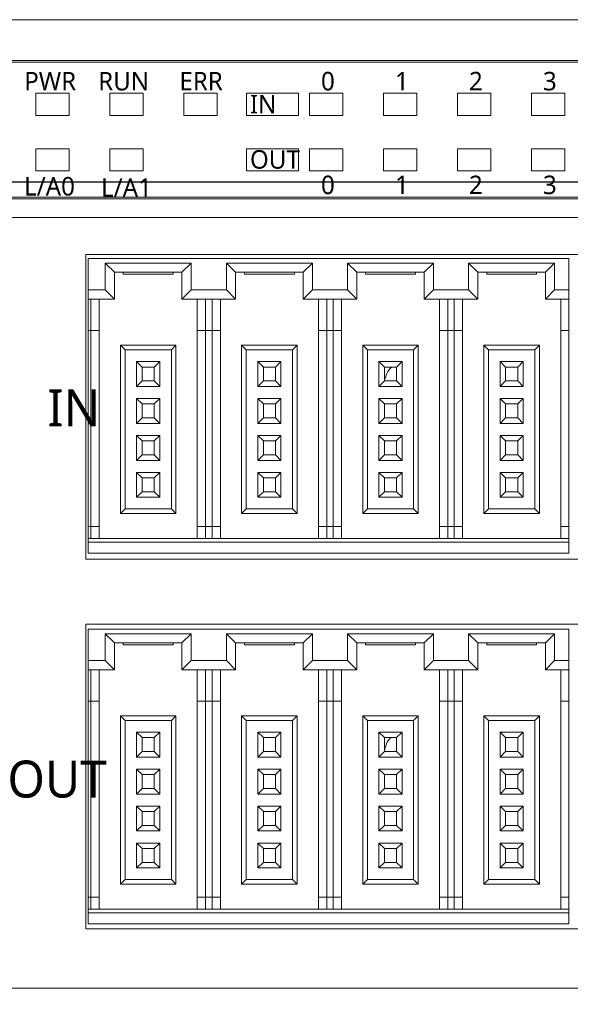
# Model space of a CAD drawing. Header units: millimetres. Extents: x 2293 to 4250, y -591 to 894.
# Tile 114 of 117: x 3931 to 3961, y 693 to 746. Entities that reach past the tile are written whole.
import ezdxf

# ---------------------------------------------------------------- set-up
doc = ezdxf.new("R2010")
doc.units = ezdxf.units.MM
doc.header["$PDSIZE"] = -1
doc.layers.add('1', color=7, linetype='Continuous', lineweight=13)
doc.dimstyles.new('ISO-25', dxfattribs={"dimtxt": 2.5, "dimasz": 2.5, "dimexe": 1.25, "dimexo": 0.625, "dimtad": 1, "dimtxsty": 'Standard', "dimcen": 2.5, "dimadec": 0, "dimazin": 0, "dimtfac": 1, "dimtmove": 0, "dimatfit": 3, "dimfxl": 1, "dimarcsym": 0})

# ---------------------------------------------------------------- blocks, each defined once
blk = doc.blocks.new('*D74')
at = {"color": 0, "lineweight": -2}
for p, q in [((4006.215, 736.982), (3878.615, 736.982)), ((3880.615, 732.902), (3880.615, 722.756)), ((3880.615, 706.062), (3880.615, 716.208)), ((3898.415, 701.982), (3878.615, 701.982))]:
    blk.add_line(p, q, dxfattribs=at)
at = {"color": 0}
for points in [[(3881.295, 732.902), (3879.935, 732.902), (3880.615, 736.982)], [(3879.935, 706.062), (3881.295, 706.062), (3880.615, 701.982)]]:
    blk.add_solid(points, dxfattribs=at)
at = {"layer": 'Defpoints', "color": 0}
for p in [(3880.615, 736.982), (4006.215, 736.982), (3898.415, 701.982)]:
    blk.add_point(p, dxfattribs=at)
at = {"color": 0, "insert": (3880.615, 719.482), "char_height": 3.5, "attachment_point": 5}
blk.add_mtext('(35)', dxfattribs=at)
blk = doc.blocks.new('*D75')
at = {"color": 0, "lineweight": -2}
for p, q in [((3901.115, 695.382), (3901.115, 671.025)), ((4003.515, 695.382), (4003.515, 671.025)), ((3905.195, 673.025), (3999.435, 673.025))]:
    blk.add_line(p, q, dxfattribs=at)
at = {"color": 0}
for points in [[(3905.195, 673.705), (3905.195, 672.345), (3901.115, 673.025)], [(3999.435, 672.345), (3999.435, 673.705), (4003.515, 673.025)]]:
    blk.add_solid(points, dxfattribs=at)
at = {"layer": 'Defpoints', "color": 0}
for p in [(3901.115, 695.382), (4003.515, 695.382), (4003.515, 673.025)]:
    blk.add_point(p, dxfattribs=at)
at = {"color": 0, "insert": (3952.315, 676.59), "char_height": 3.5, "attachment_point": 5}
blk.add_mtext('102,4%%p0,5', dxfattribs=at)
blk = doc.blocks.new('*D76')
at = {"color": 0, "lineweight": -2}
for p, q in [((4006.215, 736.982), (4006.215, 657.931)), ((3898.415, 701.982), (3898.415, 657.931)), ((3902.495, 659.931), (4002.135, 659.931))]:
    blk.add_line(p, q, dxfattribs=at)
at = {"color": 0}
for points in [[(3902.495, 660.611), (3902.495, 659.251), (3898.415, 659.931)], [(4002.135, 659.251), (4002.135, 660.611), (4006.215, 659.931)]]:
    blk.add_solid(points, dxfattribs=at)
at = {"layer": 'Defpoints', "color": 0}
for p in [(4006.215, 736.982), (3898.415, 701.982), (4006.215, 659.931)]:
    blk.add_point(p, dxfattribs=at)
at = {"color": 0, "insert": (3952.315, 663.496), "char_height": 3.5, "attachment_point": 5}
blk.add_mtext('(107,8)', dxfattribs=at)

msp = doc.modelspace()

# ---------------------------------------------------------------- linework, layer by layer
at = {"layer": '1', "color": 92, "linetype": 'Continuous', "lineweight": 13}
for p, q in [((3930.915, 745.782), (4001.515, 745.782)), ((4001.515, 735.082), (3930.915, 735.082)), ((3930.915, 693.382), (4001.515, 693.382))]:
    msp.add_line(p, q, dxfattribs=at)
at = {"layer": '1', "color": 7, "linetype": 'Continuous', "lineweight": 18}
for p, q in [((3930.915, 745.782), (4001.515, 745.782)), ((3978.175, 743.582), (3930.915, 743.582)), ((3930.915, 743.482), (3978.175, 743.482)), ((3932.215, 741.802), (3934.015, 741.802)), ((3932.215, 740.602), (3932.215, 741.802)), ((3932.215, 741.802), (3934.015, 741.802)), ((3932.215, 740.602), (3932.215, 741.802)), ((3934.015, 741.802), (3934.015, 740.602)), ((3934.015, 741.802), (3934.015, 740.602)), ((3936.215, 740.602), (3936.215, 741.802)), ((3936.215, 741.802), (3938.015, 741.802)), ((3936.215, 740.602), (3936.215, 741.802)), ((3936.215, 741.802), (3938.015, 741.802)), ((3938.015, 741.802), (3938.015, 740.602)), ((3938.015, 741.802), (3938.015, 740.602)), ((3940.215, 740.602), (3940.215, 741.802)), ((3940.215, 741.802), (3942.015, 741.802)), ((3940.215, 740.602), (3940.215, 741.802)), ((3940.215, 741.802), (3942.015, 741.802)), ((3942.015, 741.802), (3942.015, 740.602)), ((3942.015, 741.802), (3942.015, 740.602)), ((3943.615, 741.802), (3946.415, 741.802)), ((3943.615, 740.602), (3943.615, 741.802)), ((3943.615, 740.602), (3943.615, 741.802)), ((3943.615, 741.802), (3946.415, 741.802)), ((3946.415, 741.802), (3946.415, 740.602)), ((3946.415, 741.802), (3946.415, 740.602)), ((3947.015, 741.802), (3948.815, 741.802)), ((3947.015, 740.602), (3947.015, 741.802)), ((3947.015, 741.802), (3948.815, 741.802)), ((3947.015, 740.602), (3947.015, 741.802)), ((3948.815, 741.802), (3948.815, 740.602)), ((3948.815, 741.802), (3948.815, 740.602)), ((3951.015, 741.802), (3952.815, 741.802)), ((3951.015, 740.602), (3951.015, 741.802)), ((3951.015, 740.602), (3951.015, 741.802)), ((3951.015, 741.802), (3952.815, 741.802)), ((3952.815, 741.802), (3952.815, 740.602)), ((3952.815, 741.802), (3952.815, 740.602)), ((3955.015, 741.802), (3956.815, 741.802)), ((3955.015, 740.602), (3955.015, 741.802)), ((3955.015, 740.602), (3955.015, 741.802)), ((3955.015, 741.802), (3956.815, 741.802)), ((3956.815, 741.802), (3956.815, 740.602)), ((3956.815, 741.802), (3956.815, 740.602)), ((3959.015, 740.602), (3959.015, 741.802)), ((3959.015, 741.802), (3960.815, 741.802)), ((3959.015, 740.602), (3959.015, 741.802)), ((3959.015, 741.802), (3960.815, 741.802)), ((3960.815, 741.802), (3960.815, 740.602)), ((3960.815, 741.802), (3960.815, 740.602)), ((3934.015, 740.602), (3932.215, 740.602)), ((3934.015, 740.602), (3932.215, 740.602)), ((3938.015, 740.602), (3936.215, 740.602)), ((3938.015, 740.602), (3936.215, 740.602)), ((3942.015, 740.602), (3940.215, 740.602)), ((3942.015, 740.602), (3940.215, 740.602)), ((3946.415, 740.602), (3943.615, 740.602)), ((3946.415, 740.602), (3943.615, 740.602)), ((3948.815, 740.602), (3947.015, 740.602)), ((3948.815, 740.602), (3947.015, 740.602)), ((3952.815, 740.602), (3951.015, 740.602)), ((3952.815, 740.602), (3951.015, 740.602)), ((3956.815, 740.602), (3955.015, 740.602)), ((3956.815, 740.602), (3955.015, 740.602)), ((3960.815, 740.602), (3959.015, 740.602)), ((3960.815, 740.602), (3959.015, 740.602)), ((3932.215, 737.602), (3932.215, 738.802)), ((3932.215, 738.802), (3934.015, 738.802)), ((3934.015, 738.802), (3934.015, 737.602)), ((3936.215, 738.802), (3938.015, 738.802)), ((3936.215, 737.602), (3936.215, 738.802)), ((3938.015, 738.802), (3938.015, 737.602)), ((3943.615, 737.602), (3943.615, 738.802)), ((3943.615, 738.802), (3946.415, 738.802)), ((3943.615, 737.602), (3943.615, 738.802)), ((3943.615, 738.802), (3946.415, 738.802)), ((3946.415, 738.802), (3946.415, 737.602)), ((3946.415, 738.802), (3946.415, 737.602)), ((3947.015, 738.802), (3948.815, 738.802)), ((3947.015, 737.602), (3947.015, 738.802)), ((3947.015, 737.602), (3947.015, 738.802)), ((3947.015, 738.802), (3948.815, 738.802)), ((3948.815, 738.802), (3948.815, 737.602)), ((3948.815, 738.802), (3948.815, 737.602)), ((3951.015, 738.802), (3952.815, 738.802)), ((3951.015, 737.602), (3951.015, 738.802)), ((3951.015, 738.802), (3952.815, 738.802)), ((3951.015, 737.602), (3951.015, 738.802)), ((3952.815, 738.802), (3952.815, 737.602)), ((3952.815, 738.802), (3952.815, 737.602)), ((3955.015, 738.802), (3956.815, 738.802)), ((3955.015, 737.602), (3955.015, 738.802)), ((3955.015, 738.802), (3956.815, 738.802)), ((3955.015, 737.602), (3955.015, 738.802)), ((3956.815, 738.802), (3956.815, 737.602)), ((3956.815, 738.802), (3956.815, 737.602)), ((3959.015, 737.602), (3959.015, 738.802)), ((3959.015, 738.802), (3960.815, 738.802)), ((3959.015, 737.602), (3959.015, 738.802)), ((3959.015, 738.802), (3960.815, 738.802)), ((3960.815, 738.802), (3960.815, 737.602)), ((3960.815, 738.802), (3960.815, 737.602)), ((3934.015, 737.602), (3932.215, 737.602)), ((3938.015, 737.602), (3936.215, 737.602)), ((3946.415, 737.602), (3943.615, 737.602)), ((3946.415, 737.602), (3943.615, 737.602)), ((3948.815, 737.602), (3947.015, 737.602)), ((3948.815, 737.602), (3947.015, 737.602)), ((3952.815, 737.602), (3951.015, 737.602)), ((3952.815, 737.602), (3951.015, 737.602)), ((3956.815, 737.602), (3955.015, 737.602)), ((3956.815, 737.602), (3955.015, 737.602)), ((3960.815, 737.602), (3959.015, 737.602)), ((3960.815, 737.602), (3959.015, 737.602)), ((3978.175, 736.182), (3930.915, 736.182)), ((3978.175, 736.082), (3930.915, 736.082)), ((4001.515, 735.082), (3930.915, 735.082)), ((3934.915, 733.082), (3987.315, 733.082)), ((3934.915, 716.582), (3934.915, 733.082)), ((3935.045, 732.862), (3961.045, 732.862)), ((3935.045, 731.162), (3935.045, 732.862)), ((3935.97, 732.612), (3935.97, 731.162)), ((3940.62, 732.612), (3935.97, 732.612)), ((3935.97, 732.612), (3936.47, 732.112)), ((3940.62, 732.612), (3940.12, 732.112)), ((3940.62, 731.162), (3940.62, 732.612)), ((3942.52, 732.612), (3942.52, 731.162)), ((3947.17, 732.612), (3942.52, 732.612)), ((3942.52, 732.612), (3943.02, 732.112)), ((3947.17, 732.612), (3946.67, 732.112)), ((3947.17, 731.162), (3947.17, 732.612)), ((3949.07, 732.612), (3949.57, 732.112)), ((3949.07, 732.612), (3949.07, 731.162)), ((3953.72, 732.612), (3949.07, 732.612)), ((3953.72, 732.612), (3953.22, 732.112)), ((3953.72, 731.162), (3953.72, 732.612)), ((3960.27, 732.612), (3955.62, 732.612)), ((3955.62, 732.612), (3956.12, 732.112)), ((3955.62, 732.612), (3955.62, 731.162)), ((3960.27, 732.612), (3959.77, 732.112)), ((3960.27, 731.162), (3960.27, 732.612)), ((3961.045, 732.862), (3961.045, 731.162)), ((3936.47, 732.112), (3936.47, 730.662)), ((3940.12, 732.112), (3936.47, 732.112)), ((3936.945, 732.012), (3936.945, 732.112)), ((3939.645, 732.012), (3939.645, 732.112)), ((3940.12, 730.662), (3940.12, 732.112)), ((3943.02, 732.112), (3943.02, 730.662)), ((3946.67, 732.112), (3943.02, 732.112)), ((3943.495, 732.012), (3943.495, 732.112)), ((3946.195, 732.012), (3946.195, 732.112)), ((3946.67, 730.662), (3946.67, 732.112)), ((3953.22, 732.112), (3949.57, 732.112)), ((3949.57, 732.112), (3949.57, 730.662)), ((3950.045, 732.012), (3950.045, 732.112)), ((3952.745, 732.012), (3952.745, 732.112)), ((3953.22, 730.662), (3953.22, 732.112)), ((3959.77, 732.112), (3956.12, 732.112)), ((3956.12, 732.112), (3956.12, 730.662)), ((3956.595, 732.012), (3956.595, 732.112)), ((3959.295, 732.012), (3959.295, 732.112)), ((3959.77, 730.662), (3959.77, 732.112)), ((3936.945, 732.012), (3939.645, 732.012)), ((3943.495, 732.012), (3946.195, 732.012)), ((3950.045, 732.012), (3952.745, 732.012)), ((3956.595, 732.012), (3959.295, 732.012)), ((3935.045, 731.162), (3935.045, 730.662)), ((3935.97, 731.162), (3935.045, 731.162)), ((3935.97, 731.162), (3936.47, 730.662)), ((3940.62, 731.162), (3940.12, 730.662)), ((3942.52, 731.162), (3940.62, 731.162)), ((3942.52, 731.162), (3943.02, 730.662)), ((3947.17, 731.162), (3946.67, 730.662)), ((3949.07, 731.162), (3947.17, 731.162)), ((3949.07, 731.162), (3949.57, 730.662)), ((3953.72, 731.162), (3953.22, 730.662)), ((3955.62, 731.162), (3953.72, 731.162)), ((3955.62, 731.162), (3956.12, 730.662)), ((3960.27, 731.162), (3959.77, 730.662)), ((3961.045, 731.162), (3960.27, 731.162)), ((3961.045, 730.662), (3961.045, 731.162)), ((3935.045, 730.662), (3935.045, 728.962)), ((3936.47, 730.662), (3935.045, 730.662)), ((3935.195, 730.662), (3935.195, 728.962)), ((3935.645, 730.662), (3935.645, 728.962)), ((3943.02, 730.662), (3940.12, 730.662)), ((3940.945, 728.962), (3940.945, 730.662)), ((3941.395, 728.962), (3941.395, 730.662)), ((3941.745, 730.662), (3941.745, 728.962)), ((3942.195, 730.662), (3942.195, 728.962)), ((3949.57, 730.662), (3946.67, 730.662)), ((3947.495, 728.962), (3947.495, 730.662)), ((3947.945, 728.962), (3947.945, 730.662)), ((3948.295, 730.662), (3948.295, 728.962)), ((3948.745, 730.662), (3948.745, 728.962)), ((3956.12, 730.662), (3953.22, 730.662)), ((3954.045, 728.962), (3954.045, 730.662)), ((3954.495, 728.962), (3954.495, 730.662)), ((3954.845, 730.662), (3954.845, 728.962)), ((3955.295, 730.662), (3955.295, 728.962)), ((3961.045, 730.662), (3959.77, 730.662)), ((3960.595, 728.962), (3960.595, 730.662)), ((3961.045, 728.962), (3961.045, 730.662)), ((3935.045, 728.962), (3935.045, 718.362)), ((3935.195, 728.962), (3935.045, 728.962)), ((3935.195, 728.962), (3935.195, 718.362)), ((3935.195, 728.962), (3935.645, 728.962)), ((3935.645, 728.962), (3935.645, 718.362)), ((3940.945, 718.362), (3940.945, 728.962)), ((3940.945, 728.962), (3941.395, 728.962)), ((3941.395, 718.362), (3941.395, 728.962)), ((3941.745, 728.962), (3941.395, 728.962)), ((3941.745, 728.962), (3941.745, 718.362)), ((3941.745, 728.962), (3942.195, 728.962)), ((3942.195, 728.962), (3942.195, 718.362)), ((3947.495, 718.362), (3947.495, 728.962)), ((3947.495, 728.962), (3947.945, 728.962)), ((3947.945, 718.362), (3947.945, 728.962)), ((3948.295, 728.962), (3947.945, 728.962)), ((3948.295, 728.962), (3948.295, 718.362)), ((3948.295, 728.962), (3948.745, 728.962)), ((3948.745, 728.962), (3948.745, 718.362)), ((3954.045, 718.362), (3954.045, 728.962)), ((3954.045, 728.962), (3954.495, 728.962)), ((3954.495, 718.362), (3954.495, 728.962)), ((3954.845, 728.962), (3954.495, 728.962)), ((3954.845, 728.962), (3954.845, 718.362)), ((3954.845, 728.962), (3955.295, 728.962)), ((3955.295, 728.962), (3955.295, 718.362)), ((3960.595, 718.362), (3960.595, 728.962)), ((3960.595, 728.962), (3961.045, 728.962)), ((3961.045, 718.362), (3961.045, 728.962)), ((3939.795, 728.162), (3936.795, 728.162)), ((3936.795, 728.162), (3936.795, 719.062)), ((3936.795, 728.162), (3937.045, 727.912)), ((3939.545, 727.912), (3937.045, 727.912)), ((3937.045, 727.912), (3937.045, 719.312)), ((3939.795, 728.162), (3939.545, 727.912)), ((3939.545, 719.312), (3939.545, 727.912)), ((3939.795, 719.062), (3939.795, 728.162)), ((3946.345, 728.162), (3943.345, 728.162)), ((3943.345, 728.162), (3943.345, 719.062)), ((3943.345, 728.162), (3943.595, 727.912)), ((3946.095, 727.912), (3943.595, 727.912)), ((3943.595, 727.912), (3943.595, 719.312)), ((3946.345, 728.162), (3946.095, 727.912)), ((3946.095, 719.312), (3946.095, 727.912)), ((3946.345, 719.062), (3946.345, 728.162)), ((3949.895, 728.162), (3949.895, 719.062)), ((3952.895, 728.162), (3949.895, 728.162)), ((3949.895, 728.162), (3950.145, 727.912)), ((3950.145, 727.912), (3950.145, 719.312)), ((3952.645, 727.912), (3950.145, 727.912)), ((3952.895, 728.162), (3952.645, 727.912)), ((3952.645, 719.312), (3952.645, 727.912)), ((3952.895, 719.062), (3952.895, 728.162)), ((3959.445, 728.162), (3956.445, 728.162)), ((3956.445, 728.162), (3956.695, 727.912)), ((3956.445, 728.162), (3956.445, 719.062)), ((3959.195, 727.912), (3956.695, 727.912)), ((3956.695, 727.912), (3956.695, 719.312)), ((3959.445, 728.162), (3959.195, 727.912)), ((3959.195, 719.312), (3959.195, 727.912)), ((3959.445, 719.062), (3959.445, 728.162)), ((3937.67, 727.287), (3937.67, 725.937)), ((3938.92, 727.287), (3937.67, 727.287)), ((3937.67, 727.287), (3937.97, 726.987)), ((3938.92, 727.287), (3938.62, 726.987)), ((3938.92, 725.937), (3938.92, 727.287)), ((3944.22, 727.287), (3944.52, 726.987)), ((3944.22, 727.287), (3944.22, 725.937)), ((3945.47, 727.287), (3944.22, 727.287)), ((3945.47, 727.287), (3945.17, 726.987)), ((3945.47, 725.937), (3945.47, 727.287)), ((3950.77, 727.287), (3950.77, 725.937)), ((3952.02, 727.287), (3950.77, 727.287)), ((3950.77, 727.287), (3951.07, 726.987)), ((3952.02, 727.287), (3951.72, 726.987)), ((3952.02, 725.937), (3952.02, 727.287)), ((3957.32, 727.287), (3957.62, 726.987)), ((3957.32, 727.287), (3957.32, 725.937)), ((3958.57, 727.287), (3957.32, 727.287)), ((3958.57, 727.287), (3958.27, 726.987)), ((3958.57, 725.937), (3958.57, 727.287)), ((3937.97, 726.987), (3937.97, 726.237)), ((3938.62, 726.987), (3937.97, 726.987)), ((3938.62, 726.237), (3938.62, 726.987)), ((3945.17, 726.987), (3944.52, 726.987)), ((3944.52, 726.987), (3944.52, 726.237)), ((3945.17, 726.237), (3945.17, 726.987)), ((3951.07, 726.987), (3951.07, 726.237)), ((3951.72, 726.987), (3951.07, 726.987)), ((3951.72, 726.237), (3951.72, 726.987)), ((3958.27, 726.987), (3957.62, 726.987)), ((3957.62, 726.987), (3957.62, 726.237)), ((3958.27, 726.237), (3958.27, 726.987)), ((3937.67, 725.937), (3937.97, 726.237)), ((3937.97, 726.237), (3938.62, 726.237)), ((3938.92, 725.937), (3938.62, 726.237)), ((3944.22, 725.937), (3944.52, 726.237)), ((3944.52, 726.237), (3945.17, 726.237)), ((3945.47, 725.937), (3945.17, 726.237)), ((3950.77, 725.937), (3951.07, 726.237)), ((3951.07, 726.237), (3951.72, 726.237)), ((3952.02, 725.937), (3951.72, 726.237)), ((3957.32, 725.937), (3957.62, 726.237)), ((3957.62, 726.237), (3958.27, 726.237)), ((3958.57, 725.937), (3958.27, 726.237)), ((3937.67, 725.937), (3938.92, 725.937)), ((3944.22, 725.937), (3945.47, 725.937)), ((3950.77, 725.937), (3952.02, 725.937)), ((3957.32, 725.937), (3958.57, 725.937)), ((3937.67, 725.287), (3937.97, 724.987)), ((3937.67, 725.287), (3937.67, 723.937)), ((3938.92, 725.287), (3937.67, 725.287)), ((3938.92, 725.287), (3938.62, 724.987)), ((3938.92, 723.937), (3938.92, 725.287)), ((3945.47, 725.287), (3944.22, 725.287)), ((3944.22, 725.287), (3944.52, 724.987)), ((3944.22, 725.287), (3944.22, 723.937)), ((3945.47, 725.287), (3945.17, 724.987)), ((3945.47, 723.937), (3945.47, 725.287)), ((3950.77, 725.287), (3951.07, 724.987)), ((3950.77, 725.287), (3950.77, 723.937)), ((3952.02, 725.287), (3950.77, 725.287)), ((3952.02, 725.287), (3951.72, 724.987)), ((3952.02, 723.937), (3952.02, 725.287)), ((3957.32, 725.287), (3957.62, 724.987)), ((3957.32, 725.287), (3957.32, 723.937)), ((3958.57, 725.287), (3957.32, 725.287)), ((3958.57, 725.287), (3958.27, 724.987)), ((3958.57, 723.937), (3958.57, 725.287)), ((3937.97, 724.987), (3937.97, 724.237)), ((3938.62, 724.987), (3937.97, 724.987)), ((3938.62, 724.237), (3938.62, 724.987)), ((3945.17, 724.987), (3944.52, 724.987)), ((3944.52, 724.987), (3944.52, 724.237)), ((3945.17, 724.237), (3945.17, 724.987)), ((3951.07, 724.987), (3951.07, 724.237)), ((3951.72, 724.987), (3951.07, 724.987)), ((3951.72, 724.237), (3951.72, 724.987)), ((3957.62, 724.987), (3957.62, 724.237)), ((3958.27, 724.987), (3957.62, 724.987)), ((3958.27, 724.237), (3958.27, 724.987)), ((3937.67, 723.937), (3937.97, 724.237)), ((3937.97, 724.237), (3938.62, 724.237)), ((3938.92, 723.937), (3938.62, 724.237)), ((3944.22, 723.937), (3944.52, 724.237)), ((3944.52, 724.237), (3945.17, 724.237)), ((3945.47, 723.937), (3945.17, 724.237)), ((3950.77, 723.937), (3951.07, 724.237)), ((3951.07, 724.237), (3951.72, 724.237)), ((3952.02, 723.937), (3951.72, 724.237)), ((3957.32, 723.937), (3957.62, 724.237)), ((3957.62, 724.237), (3958.27, 724.237)), ((3958.57, 723.937), (3958.27, 724.237)), ((3937.67, 723.937), (3938.92, 723.937)), ((3944.22, 723.937), (3945.47, 723.937)), ((3950.77, 723.937), (3952.02, 723.937)), ((3957.32, 723.937), (3958.57, 723.937)), ((3938.92, 723.287), (3937.67, 723.287)), ((3937.67, 723.287), (3937.97, 722.987)), ((3937.67, 723.287), (3937.67, 721.937)), ((3938.92, 723.287), (3938.62, 722.987)), ((3938.92, 721.937), (3938.92, 723.287)), ((3944.22, 723.287), (3944.52, 722.987)), ((3944.22, 723.287), (3944.22, 721.937)), ((3945.47, 723.287), (3944.22, 723.287)), ((3945.47, 723.287), (3945.17, 722.987)), ((3945.47, 721.937), (3945.47, 723.287)), ((3950.77, 723.287), (3950.77, 721.937)), ((3952.02, 723.287), (3950.77, 723.287)), ((3950.77, 723.287), (3951.07, 722.987)), ((3952.02, 723.287), (3951.72, 722.987)), ((3952.02, 721.937), (3952.02, 723.287)), ((3957.32, 723.287), (3957.62, 722.987)), ((3957.32, 723.287), (3957.32, 721.937)), ((3958.57, 723.287), (3957.32, 723.287)), ((3958.57, 723.287), (3958.27, 722.987)), ((3958.57, 721.937), (3958.57, 723.287)), ((3938.62, 722.987), (3937.97, 722.987)), ((3937.97, 722.987), (3937.97, 722.237)), ((3938.62, 722.237), (3938.62, 722.987)), ((3944.52, 722.987), (3944.52, 722.237)), ((3945.17, 722.987), (3944.52, 722.987)), ((3945.17, 722.237), (3945.17, 722.987)), ((3951.07, 722.987), (3951.07, 722.237)), ((3951.72, 722.987), (3951.07, 722.987)), ((3951.72, 722.237), (3951.72, 722.987)), ((3958.27, 722.987), (3957.62, 722.987)), ((3957.62, 722.987), (3957.62, 722.237)), ((3958.27, 722.237), (3958.27, 722.987)), ((3937.67, 721.937), (3937.97, 722.237)), ((3937.67, 721.937), (3938.92, 721.937)), ((3937.97, 722.237), (3938.62, 722.237)), ((3938.92, 721.937), (3938.62, 722.237)), ((3944.22, 721.937), (3944.52, 722.237)), ((3944.22, 721.937), (3945.47, 721.937)), ((3944.52, 722.237), (3945.17, 722.237)), ((3945.47, 721.937), (3945.17, 722.237)), ((3950.77, 721.937), (3951.07, 722.237)), ((3950.77, 721.937), (3952.02, 721.937)), ((3951.07, 722.237), (3951.72, 722.237)), ((3952.02, 721.937), (3951.72, 722.237)), ((3957.32, 721.937), (3957.62, 722.237)), ((3957.32, 721.937), (3958.57, 721.937)), ((3957.62, 722.237), (3958.27, 722.237)), ((3958.57, 721.937), (3958.27, 722.237)), ((3937.67, 721.287), (3937.97, 720.987)), ((3937.67, 721.287), (3937.67, 719.937)), ((3938.92, 721.287), (3937.67, 721.287)), ((3938.62, 720.987), (3937.97, 720.987)), ((3937.97, 720.987), (3937.97, 720.237)), ((3938.92, 721.287), (3938.62, 720.987)), ((3938.62, 720.237), (3938.62, 720.987)), ((3938.92, 719.937), (3938.92, 721.287)), ((3944.22, 721.287), (3944.22, 719.937)), ((3945.47, 721.287), (3944.22, 721.287)), ((3944.22, 721.287), (3944.52, 720.987)), ((3944.52, 720.987), (3944.52, 720.237)), ((3945.17, 720.987), (3944.52, 720.987)), ((3945.47, 721.287), (3945.17, 720.987)), ((3945.17, 720.237), (3945.17, 720.987)), ((3945.47, 719.937), (3945.47, 721.287)), ((3952.02, 721.287), (3950.77, 721.287)), ((3950.77, 721.287), (3951.07, 720.987)), ((3950.77, 721.287), (3950.77, 719.937)), ((3951.72, 720.987), (3951.07, 720.987)), ((3951.07, 720.987), (3951.07, 720.237)), ((3952.02, 721.287), (3951.72, 720.987)), ((3951.72, 720.237), (3951.72, 720.987)), ((3952.02, 719.937), (3952.02, 721.287)), ((3957.32, 721.287), (3957.62, 720.987)), ((3957.32, 721.287), (3957.32, 719.937)), ((3958.57, 721.287), (3957.32, 721.287)), ((3957.62, 720.987), (3957.62, 720.237)), ((3958.27, 720.987), (3957.62, 720.987)), ((3958.57, 721.287), (3958.27, 720.987)), ((3958.27, 720.237), (3958.27, 720.987)), ((3958.57, 719.937), (3958.57, 721.287)), ((3937.67, 719.937), (3937.97, 720.237)), ((3937.67, 719.937), (3938.92, 719.937)), ((3937.97, 720.237), (3938.62, 720.237)), ((3938.92, 719.937), (3938.62, 720.237)), ((3944.22, 719.937), (3944.52, 720.237)), ((3944.22, 719.937), (3945.47, 719.937)), ((3944.52, 720.237), (3945.17, 720.237)), ((3945.47, 719.937), (3945.17, 720.237)), ((3950.77, 719.937), (3951.07, 720.237)), ((3950.77, 719.937), (3952.02, 719.937)), ((3951.07, 720.237), (3951.72, 720.237)), ((3952.02, 719.937), (3951.72, 720.237)), ((3957.32, 719.937), (3957.62, 720.237)), ((3957.32, 719.937), (3958.57, 719.937)), ((3957.62, 720.237), (3958.27, 720.237)), ((3958.57, 719.937), (3958.27, 720.237)), ((3936.795, 719.062), (3937.045, 719.312)), ((3937.045, 719.312), (3939.545, 719.312)), ((3939.795, 719.062), (3939.545, 719.312)), ((3943.345, 719.062), (3943.595, 719.312)), ((3943.595, 719.312), (3946.095, 719.312)), ((3946.345, 719.062), (3946.095, 719.312)), ((3949.895, 719.062), (3950.145, 719.312)), ((3950.145, 719.312), (3952.645, 719.312)), ((3952.895, 719.062), (3952.645, 719.312)), ((3956.445, 719.062), (3956.695, 719.312)), ((3956.695, 719.312), (3959.195, 719.312)), ((3959.445, 719.062), (3959.195, 719.312)), ((3936.795, 719.062), (3939.795, 719.062)), ((3943.345, 719.062), (3946.345, 719.062)), ((3949.895, 719.062), (3952.895, 719.062)), ((3956.445, 719.062), (3959.445, 719.062)), ((3935.045, 718.362), (3935.045, 717.712)), ((3935.195, 718.362), (3935.045, 718.362)), ((3935.645, 718.362), (3935.195, 718.362)), ((3935.195, 718.362), (3935.195, 717.712)), ((3935.645, 718.362), (3935.645, 717.712)), ((3941.395, 718.362), (3940.945, 718.362)), ((3940.945, 717.712), (3940.945, 718.362)), ((3941.745, 718.362), (3941.395, 718.362)), ((3941.395, 717.712), (3941.395, 718.362)), ((3942.195, 718.362), (3941.745, 718.362)), ((3941.745, 718.362), (3941.745, 717.712)), ((3942.195, 718.362), (3942.195, 717.712)), ((3947.945, 718.362), (3947.495, 718.362)), ((3947.495, 717.712), (3947.495, 718.362)), ((3948.295, 718.362), (3947.945, 718.362)), ((3947.945, 717.712), (3947.945, 718.362)), ((3948.745, 718.362), (3948.295, 718.362)), ((3948.295, 718.362), (3948.295, 717.712)), ((3948.745, 718.362), (3948.745, 717.712)), ((3954.495, 718.362), (3954.045, 718.362)), ((3954.045, 717.712), (3954.045, 718.362)), ((3954.845, 718.362), (3954.495, 718.362)), ((3954.495, 717.712), (3954.495, 718.362)), ((3954.845, 718.362), (3954.845, 717.712)), ((3955.295, 718.362), (3954.845, 718.362)), ((3955.295, 718.362), (3955.295, 717.712)), ((3961.045, 718.362), (3960.595, 718.362)), ((3960.595, 717.712), (3960.595, 718.362)), ((3961.045, 717.712), (3961.045, 718.362)), ((3935.045, 717.712), (3935.045, 717.512)), ((3935.045, 717.712), (3961.045, 717.712)), ((3961.045, 717.512), (3961.045, 717.712)), ((3935.045, 716.912), (3935.045, 717.512)), ((3935.045, 717.512), (3961.045, 717.512)), ((3961.045, 717.512), (3961.045, 716.912)), ((3961.045, 716.912), (3935.045, 716.912)), ((3987.315, 716.582), (3934.915, 716.582)), ((3934.915, 713.082), (3987.315, 713.082)), ((3934.915, 696.582), (3934.915, 713.082)), ((3935.045, 712.807), (3961.045, 712.807)), ((3935.045, 711.107), (3935.045, 712.807)), ((3940.62, 712.557), (3935.97, 712.557)), ((3935.97, 712.557), (3936.47, 712.057)), ((3935.97, 712.557), (3935.97, 711.107)), ((3940.62, 712.557), (3940.12, 712.057)), ((3940.62, 711.107), (3940.62, 712.557)), ((3947.17, 712.557), (3942.52, 712.557)), ((3942.52, 712.557), (3943.02, 712.057)), ((3942.52, 712.557), (3942.52, 711.107)), ((3947.17, 712.557), (3946.67, 712.057)), ((3947.17, 711.107), (3947.17, 712.557)), ((3949.07, 712.557), (3949.07, 711.107)), ((3953.72, 712.557), (3949.07, 712.557)), ((3949.07, 712.557), (3949.57, 712.057)), ((3953.72, 712.557), (3953.22, 712.057)), ((3953.72, 711.107), (3953.72, 712.557)), ((3960.27, 712.557), (3955.62, 712.557)), ((3955.62, 712.557), (3956.12, 712.057)), ((3955.62, 712.557), (3955.62, 711.107)), ((3960.27, 712.557), (3959.77, 712.057)), ((3960.27, 711.107), (3960.27, 712.557)), ((3961.045, 712.807), (3961.045, 711.107)), ((3936.47, 712.057), (3936.47, 710.607)), ((3940.12, 712.057), (3936.47, 712.057)), ((3936.945, 711.957), (3936.945, 712.057)), ((3936.945, 711.957), (3939.645, 711.957)), ((3939.645, 711.957), (3939.645, 712.057)), ((3940.12, 710.607), (3940.12, 712.057)), ((3946.67, 712.057), (3943.02, 712.057)), ((3943.02, 712.057), (3943.02, 710.607)), ((3943.495, 711.957), (3943.495, 712.057)), ((3943.495, 711.957), (3946.195, 711.957)), ((3946.195, 711.957), (3946.195, 712.057)), ((3946.67, 710.607), (3946.67, 712.057)), ((3949.57, 712.057), (3949.57, 710.607)), ((3953.22, 712.057), (3949.57, 712.057)), ((3950.045, 711.957), (3950.045, 712.057)), ((3950.045, 711.957), (3952.745, 711.957)), ((3952.745, 711.957), (3952.745, 712.057)), ((3953.22, 710.607), (3953.22, 712.057)), ((3959.77, 712.057), (3956.12, 712.057)), ((3956.12, 712.057), (3956.12, 710.607)), ((3956.595, 711.957), (3956.595, 712.057)), ((3956.595, 711.957), (3959.295, 711.957)), ((3959.295, 711.957), (3959.295, 712.057)), ((3959.77, 710.607), (3959.77, 712.057)), ((3935.045, 711.107), (3935.045, 710.607)), ((3935.97, 711.107), (3935.045, 711.107)), ((3935.97, 711.107), (3936.47, 710.607)), ((3940.62, 711.107), (3940.12, 710.607)), ((3942.52, 711.107), (3940.62, 711.107)), ((3942.52, 711.107), (3943.02, 710.607)), ((3947.17, 711.107), (3946.67, 710.607)), ((3949.07, 711.107), (3947.17, 711.107)), ((3949.07, 711.107), (3949.57, 710.607)), ((3953.72, 711.107), (3953.22, 710.607)), ((3955.62, 711.107), (3953.72, 711.107)), ((3955.62, 711.107), (3956.12, 710.607)), ((3960.27, 711.107), (3959.77, 710.607)), ((3961.045, 711.107), (3960.27, 711.107)), ((3961.045, 710.607), (3961.045, 711.107)), ((3935.045, 710.607), (3935.045, 708.907)), ((3936.47, 710.607), (3935.045, 710.607)), ((3935.195, 710.607), (3935.195, 708.907)), ((3935.645, 710.607), (3935.645, 708.907)), ((3943.02, 710.607), (3940.12, 710.607)), ((3940.945, 708.907), (3940.945, 710.607)), ((3941.395, 708.907), (3941.395, 710.607)), ((3941.745, 710.607), (3941.745, 708.907)), ((3942.195, 710.607), (3942.195, 708.907)), ((3949.57, 710.607), (3946.67, 710.607)), ((3947.495, 708.907), (3947.495, 710.607)), ((3947.945, 708.907), (3947.945, 710.607)), ((3948.295, 710.607), (3948.295, 708.907)), ((3948.745, 710.607), (3948.745, 708.907)), ((3956.12, 710.607), (3953.22, 710.607)), ((3954.045, 708.907), (3954.045, 710.607)), ((3954.495, 708.907), (3954.495, 710.607)), ((3954.845, 710.607), (3954.845, 708.907)), ((3955.295, 710.607), (3955.295, 708.907)), ((3961.045, 710.607), (3959.77, 710.607)), ((3960.595, 708.907), (3960.595, 710.607)), ((3961.045, 708.907), (3961.045, 710.607)), ((3935.045, 708.907), (3935.045, 698.307)), ((3935.195, 708.907), (3935.045, 708.907)), ((3935.195, 708.907), (3935.195, 698.307)), ((3935.195, 708.907), (3935.645, 708.907)), ((3935.645, 708.907), (3935.645, 698.307)), ((3940.945, 698.307), (3940.945, 708.907)), ((3940.945, 708.907), (3941.395, 708.907)), ((3941.395, 698.307), (3941.395, 708.907)), ((3941.745, 708.907), (3941.395, 708.907)), ((3941.745, 708.907), (3941.745, 698.307)), ((3941.745, 708.907), (3942.195, 708.907)), ((3942.195, 708.907), (3942.195, 698.307)), ((3947.495, 698.307), (3947.495, 708.907)), ((3947.495, 708.907), (3947.945, 708.907)), ((3947.945, 698.307), (3947.945, 708.907)), ((3948.295, 708.907), (3947.945, 708.907)), ((3948.295, 708.907), (3948.295, 698.307)), ((3948.295, 708.907), (3948.745, 708.907)), ((3948.745, 708.907), (3948.745, 698.307)), ((3954.045, 698.307), (3954.045, 708.907)), ((3954.045, 708.907), (3954.495, 708.907)), ((3954.495, 698.307), (3954.495, 708.907)), ((3954.845, 708.907), (3954.495, 708.907)), ((3954.845, 708.907), (3954.845, 698.307)), ((3954.845, 708.907), (3955.295, 708.907)), ((3955.295, 708.907), (3955.295, 698.307)), ((3960.595, 698.307), (3960.595, 708.907)), ((3960.595, 708.907), (3961.045, 708.907)), ((3961.045, 698.307), (3961.045, 708.907)), ((3939.795, 708.107), (3936.795, 708.107)), ((3936.795, 708.107), (3936.795, 699.007)), ((3936.795, 708.107), (3937.045, 707.857)), ((3939.795, 708.107), (3939.545, 707.857)), ((3939.795, 699.007), (3939.795, 708.107)), ((3946.345, 708.107), (3943.345, 708.107)), ((3943.345, 708.107), (3943.345, 699.007)), ((3943.345, 708.107), (3943.595, 707.857)), ((3946.345, 708.107), (3946.095, 707.857)), ((3946.345, 699.007), (3946.345, 708.107)), ((3949.895, 708.107), (3949.895, 699.007)), ((3952.895, 708.107), (3949.895, 708.107)), ((3949.895, 708.107), (3950.145, 707.857)), ((3952.895, 708.107), (3952.645, 707.857)), ((3952.895, 699.007), (3952.895, 708.107)), ((3956.445, 708.107), (3956.695, 707.857)), ((3956.445, 708.107), (3956.445, 699.007)), ((3959.445, 708.107), (3956.445, 708.107)), ((3959.445, 708.107), (3959.195, 707.857)), ((3959.445, 699.007), (3959.445, 708.107)), ((3939.545, 707.857), (3937.045, 707.857)), ((3937.045, 707.857), (3937.045, 699.257)), ((3939.545, 699.257), (3939.545, 707.857)), ((3946.095, 707.857), (3943.595, 707.857)), ((3943.595, 707.857), (3943.595, 699.257)), ((3946.095, 699.257), (3946.095, 707.857)), ((3952.645, 707.857), (3950.145, 707.857)), ((3950.145, 707.857), (3950.145, 699.257)), ((3952.645, 699.257), (3952.645, 707.857)), ((3959.195, 707.857), (3956.695, 707.857)), ((3956.695, 707.857), (3956.695, 699.257)), ((3959.195, 699.257), (3959.195, 707.857)), ((3937.67, 707.232), (3937.67, 705.882)), ((3938.92, 707.232), (3937.67, 707.232)), ((3937.67, 707.232), (3937.97, 706.932)), ((3938.92, 707.232), (3938.62, 706.932)), ((3938.92, 705.882), (3938.92, 707.232)), ((3944.22, 707.232), (3944.22, 705.882)), ((3945.47, 707.232), (3944.22, 707.232)), ((3944.22, 707.232), (3944.52, 706.932)), ((3945.47, 707.232), (3945.17, 706.932)), ((3945.47, 705.882), (3945.47, 707.232)), ((3952.02, 707.232), (3950.77, 707.232)), ((3950.77, 707.232), (3951.07, 706.932)), ((3950.77, 707.232), (3950.77, 705.882)), ((3952.02, 707.232), (3951.72, 706.932)), ((3952.02, 705.882), (3952.02, 707.232)), ((3957.32, 707.232), (3957.62, 706.932)), ((3957.32, 707.232), (3957.32, 705.882)), ((3958.57, 707.232), (3957.32, 707.232)), ((3958.57, 707.232), (3958.27, 706.932)), ((3958.57, 705.882), (3958.57, 707.232)), ((3937.97, 706.932), (3937.97, 706.182)), ((3938.62, 706.932), (3937.97, 706.932)), ((3938.62, 706.182), (3938.62, 706.932)), ((3945.17, 706.932), (3944.52, 706.932)), ((3944.52, 706.932), (3944.52, 706.182)), ((3945.17, 706.182), (3945.17, 706.932)), ((3951.07, 706.932), (3951.07, 706.182)), ((3951.72, 706.932), (3951.07, 706.932)), ((3951.72, 706.182), (3951.72, 706.932)), ((3957.62, 706.932), (3957.62, 706.182)), ((3958.27, 706.932), (3957.62, 706.932)), ((3958.27, 706.182), (3958.27, 706.932)), ((3937.67, 705.882), (3937.97, 706.182)), ((3937.97, 706.182), (3938.62, 706.182)), ((3938.92, 705.882), (3938.62, 706.182)), ((3944.22, 705.882), (3944.52, 706.182)), ((3944.52, 706.182), (3945.17, 706.182)), ((3945.47, 705.882), (3945.17, 706.182)), ((3950.77, 705.882), (3951.07, 706.182)), ((3951.07, 706.182), (3951.72, 706.182)), ((3952.02, 705.882), (3951.72, 706.182)), ((3957.32, 705.882), (3957.62, 706.182)), ((3957.62, 706.182), (3958.27, 706.182)), ((3958.57, 705.882), (3958.27, 706.182)), ((3937.67, 705.882), (3938.92, 705.882)), ((3944.22, 705.882), (3945.47, 705.882)), ((3950.77, 705.882), (3952.02, 705.882)), ((3957.32, 705.882), (3958.57, 705.882)), ((3937.67, 705.232), (3937.97, 704.932)), ((3937.67, 705.232), (3937.67, 703.882)), ((3938.92, 705.232), (3937.67, 705.232)), ((3937.97, 704.932), (3937.97, 704.182)), ((3938.62, 704.932), (3937.97, 704.932)), ((3938.92, 705.232), (3938.62, 704.932)), ((3938.62, 704.182), (3938.62, 704.932)), ((3938.92, 703.882), (3938.92, 705.232)), ((3944.22, 705.232), (3944.52, 704.932)), ((3944.22, 705.232), (3944.22, 703.882)), ((3945.47, 705.232), (3944.22, 705.232)), ((3944.52, 704.932), (3944.52, 704.182)), ((3945.17, 704.932), (3944.52, 704.932)), ((3945.47, 705.232), (3945.17, 704.932)), ((3945.17, 704.182), (3945.17, 704.932)), ((3945.47, 703.882), (3945.47, 705.232)), ((3950.77, 705.232), (3951.07, 704.932)), ((3950.77, 705.232), (3950.77, 703.882)), ((3952.02, 705.232), (3950.77, 705.232)), ((3951.07, 704.932), (3951.07, 704.182)), ((3951.72, 704.932), (3951.07, 704.932)), ((3952.02, 705.232), (3951.72, 704.932)), ((3951.72, 704.182), (3951.72, 704.932)), ((3952.02, 703.882), (3952.02, 705.232)), ((3957.32, 705.232), (3957.62, 704.932)), ((3957.32, 705.232), (3957.32, 703.882)), ((3958.57, 705.232), (3957.32, 705.232)), ((3958.27, 704.932), (3957.62, 704.932)), ((3957.62, 704.932), (3957.62, 704.182)), ((3958.57, 705.232), (3958.27, 704.932)), ((3958.27, 704.182), (3958.27, 704.932)), ((3958.57, 703.882), (3958.57, 705.232)), ((3937.67, 703.882), (3937.97, 704.182)), ((3937.67, 703.882), (3938.92, 703.882)), ((3937.97, 704.182), (3938.62, 704.182)), ((3938.92, 703.882), (3938.62, 704.182)), ((3944.22, 703.882), (3944.52, 704.182)), ((3944.22, 703.882), (3945.47, 703.882)), ((3944.52, 704.182), (3945.17, 704.182)), ((3945.47, 703.882), (3945.17, 704.182)), ((3950.77, 703.882), (3951.07, 704.182)), ((3950.77, 703.882), (3952.02, 703.882)), ((3951.07, 704.182), (3951.72, 704.182)), ((3952.02, 703.882), (3951.72, 704.182)), ((3957.32, 703.882), (3957.62, 704.182)), ((3957.32, 703.882), (3958.57, 703.882)), ((3957.62, 704.182), (3958.27, 704.182)), ((3958.57, 703.882), (3958.27, 704.182)), ((3937.67, 703.232), (3937.97, 702.932)), ((3937.67, 703.232), (3937.67, 701.882)), ((3938.92, 703.232), (3937.67, 703.232)), ((3937.97, 702.932), (3937.97, 702.182)), ((3938.62, 702.932), (3937.97, 702.932)), ((3938.92, 703.232), (3938.62, 702.932)), ((3938.62, 702.182), (3938.62, 702.932)), ((3938.92, 701.882), (3938.92, 703.232)), ((3944.22, 703.232), (3944.22, 701.882)), ((3945.47, 703.232), (3944.22, 703.232)), ((3944.22, 703.232), (3944.52, 702.932)), ((3945.17, 702.932), (3944.52, 702.932)), ((3944.52, 702.932), (3944.52, 702.182)), ((3945.47, 703.232), (3945.17, 702.932)), ((3945.17, 702.182), (3945.17, 702.932)), ((3945.47, 701.882), (3945.47, 703.232)), ((3950.77, 703.232), (3950.77, 701.882)), ((3952.02, 703.232), (3950.77, 703.232)), ((3950.77, 703.232), (3951.07, 702.932)), ((3951.07, 702.932), (3951.07, 702.182)), ((3951.72, 702.932), (3951.07, 702.932)), ((3952.02, 703.232), (3951.72, 702.932)), ((3951.72, 702.182), (3951.72, 702.932)), ((3952.02, 701.882), (3952.02, 703.232)), ((3957.32, 703.232), (3957.62, 702.932)), ((3957.32, 703.232), (3957.32, 701.882)), ((3958.57, 703.232), (3957.32, 703.232)), ((3958.27, 702.932), (3957.62, 702.932)), ((3957.62, 702.932), (3957.62, 702.182)), ((3958.57, 703.232), (3958.27, 702.932)), ((3958.27, 702.182), (3958.27, 702.932)), ((3958.57, 701.882), (3958.57, 703.232)), ((3937.67, 701.882), (3937.97, 702.182)), ((3937.67, 701.882), (3938.92, 701.882)), ((3937.97, 702.182), (3938.62, 702.182)), ((3938.92, 701.882), (3938.62, 702.182)), ((3944.22, 701.882), (3944.52, 702.182)), ((3944.22, 701.882), (3945.47, 701.882)), ((3944.52, 702.182), (3945.17, 702.182)), ((3945.47, 701.882), (3945.17, 702.182)), ((3950.77, 701.882), (3951.07, 702.182)), ((3950.77, 701.882), (3952.02, 701.882)), ((3951.07, 702.182), (3951.72, 702.182)), ((3952.02, 701.882), (3951.72, 702.182)), ((3957.32, 701.882), (3957.62, 702.182)), ((3957.32, 701.882), (3958.57, 701.882)), ((3957.62, 702.182), (3958.27, 702.182)), ((3958.57, 701.882), (3958.27, 702.182)), ((3937.67, 701.232), (3937.97, 700.932)), ((3937.67, 701.232), (3937.67, 699.882)), ((3938.92, 701.232), (3937.67, 701.232)), ((3938.92, 701.232), (3938.62, 700.932)), ((3938.92, 699.882), (3938.92, 701.232)), ((3944.22, 701.232), (3944.22, 699.882)), ((3945.47, 701.232), (3944.22, 701.232)), ((3944.22, 701.232), (3944.52, 700.932)), ((3945.47, 701.232), (3945.17, 700.932)), ((3945.47, 699.882), (3945.47, 701.232)), ((3950.77, 701.232), (3951.07, 700.932)), ((3950.77, 701.232), (3950.77, 699.882)), ((3952.02, 701.232), (3950.77, 701.232)), ((3952.02, 701.232), (3951.72, 700.932)), ((3952.02, 699.882), (3952.02, 701.232)), ((3957.32, 701.232), (3957.62, 700.932)), ((3957.32, 701.232), (3957.32, 699.882)), ((3958.57, 701.232), (3957.32, 701.232)), ((3958.57, 701.232), (3958.27, 700.932)), ((3958.57, 699.882), (3958.57, 701.232)), ((3937.97, 700.932), (3937.97, 700.182)), ((3938.62, 700.932), (3937.97, 700.932)), ((3938.62, 700.182), (3938.62, 700.932)), ((3944.52, 700.932), (3944.52, 700.182)), ((3945.17, 700.932), (3944.52, 700.932)), ((3945.17, 700.182), (3945.17, 700.932)), ((3951.07, 700.932), (3951.07, 700.182)), ((3951.72, 700.932), (3951.07, 700.932)), ((3951.72, 700.182), (3951.72, 700.932)), ((3957.62, 700.932), (3957.62, 700.182)), ((3958.27, 700.932), (3957.62, 700.932)), ((3958.27, 700.182), (3958.27, 700.932)), ((3937.67, 699.882), (3937.97, 700.182)), ((3937.97, 700.182), (3938.62, 700.182)), ((3938.92, 699.882), (3938.62, 700.182)), ((3944.22, 699.882), (3944.52, 700.182)), ((3944.52, 700.182), (3945.17, 700.182)), ((3945.47, 699.882), (3945.17, 700.182)), ((3950.77, 699.882), (3951.07, 700.182)), ((3951.07, 700.182), (3951.72, 700.182)), ((3952.02, 699.882), (3951.72, 700.182)), ((3957.32, 699.882), (3957.62, 700.182)), ((3957.62, 700.182), (3958.27, 700.182)), ((3958.57, 699.882), (3958.27, 700.182)), ((3937.67, 699.882), (3938.92, 699.882)), ((3944.22, 699.882), (3945.47, 699.882)), ((3950.77, 699.882), (3952.02, 699.882)), ((3957.32, 699.882), (3958.57, 699.882)), ((3936.795, 699.007), (3937.045, 699.257)), ((3937.045, 699.257), (3939.545, 699.257)), ((3939.795, 699.007), (3939.545, 699.257)), ((3943.345, 699.007), (3943.595, 699.257)), ((3943.595, 699.257), (3946.095, 699.257)), ((3946.345, 699.007), (3946.095, 699.257)), ((3949.895, 699.007), (3950.145, 699.257)), ((3950.145, 699.257), (3952.645, 699.257)), ((3952.895, 699.007), (3952.645, 699.257)), ((3956.445, 699.007), (3956.695, 699.257)), ((3956.695, 699.257), (3959.195, 699.257)), ((3959.445, 699.007), (3959.195, 699.257)), ((3936.795, 699.007), (3939.795, 699.007)), ((3943.345, 699.007), (3946.345, 699.007)), ((3949.895, 699.007), (3952.895, 699.007)), ((3956.445, 699.007), (3959.445, 699.007)), ((3935.045, 698.307), (3935.045, 697.657)), ((3935.195, 698.307), (3935.045, 698.307)), ((3935.645, 698.307), (3935.195, 698.307)), ((3935.195, 698.307), (3935.195, 697.657)), ((3935.645, 698.307), (3935.645, 697.657)), ((3941.395, 698.307), (3940.945, 698.307)), ((3940.945, 697.657), (3940.945, 698.307)), ((3941.745, 698.307), (3941.395, 698.307)), ((3941.395, 697.657), (3941.395, 698.307)), ((3941.745, 698.307), (3941.745, 697.657)), ((3942.195, 698.307), (3941.745, 698.307)), ((3942.195, 698.307), (3942.195, 697.657)), ((3947.945, 698.307), (3947.495, 698.307)), ((3947.495, 697.657), (3947.495, 698.307)), ((3948.295, 698.307), (3947.945, 698.307)), ((3947.945, 697.657), (3947.945, 698.307)), ((3948.295, 698.307), (3948.295, 697.657)), ((3948.745, 698.307), (3948.295, 698.307)), ((3948.745, 698.307), (3948.745, 697.657)), ((3954.495, 698.307), (3954.045, 698.307)), ((3954.045, 697.657), (3954.045, 698.307)), ((3954.845, 698.307), (3954.495, 698.307)), ((3954.495, 697.657), (3954.495, 698.307)), ((3954.845, 698.307), (3954.845, 697.657)), ((3955.295, 698.307), (3954.845, 698.307)), ((3955.295, 698.307), (3955.295, 697.657)), ((3961.045, 698.307), (3960.595, 698.307)), ((3960.595, 697.657), (3960.595, 698.307)), ((3961.045, 697.657), (3961.045, 698.307)), ((3935.045, 697.657), (3935.045, 697.457)), ((3935.045, 697.657), (3961.045, 697.657)), ((3935.045, 696.857), (3935.045, 697.457)), ((3935.045, 697.457), (3961.045, 697.457)), ((3961.045, 697.457), (3961.045, 697.657)), ((3961.045, 697.457), (3961.045, 696.857)), ((3987.315, 696.582), (3934.915, 696.582)), ((3961.045, 696.857), (3935.045, 696.857)), ((3930.915, 693.382), (4001.515, 693.382))]:
    msp.add_line(p, q, dxfattribs=at)
for centre, start, end in [((3952.315, 726.082), 133.6134, 172.8759), ((3952.315, 706.082), 137.1544, 174.8728)]:
    msp.add_arc(centre, 1.25, start, end, dxfattribs=at)

# ---------------------------------------------------------------- texts
at = {"width": 4.70852, "attachment_point": 1}
for s, insert, char_height in [('{\\f@Microsoft YaHei|b0|i0|c134|p34;PWR}', (3931.59, 742.958), 1), ('{\\f@Microsoft YaHei|b0|i0|c134|p34;RUN}', (3935.59, 742.958), 1), ('{\\f@Microsoft YaHei|b0|i0|c134|p34;ERR}', (3939.983, 742.958), 1), ('{\\f@Microsoft YaHei|b0|i0|c134|p34;0}', (3947.638, 742.958), 1), ('{\\f@Microsoft YaHei|b0|i0|c134|p34;1}', (3951.638, 742.958), 1), ('{\\f@Microsoft YaHei|b0|i0|c134|p34;2}', (3955.638, 742.958), 1), ('{\\f@Microsoft YaHei|b0|i0|c134|p34;3}', (3959.638, 742.958), 1), ('{\\f@Microsoft YaHei|b0|i0|c134|p34;IN}', (3943.797, 741.713), 1), ('{\\f@Microsoft YaHei|b0|i0|c134|p34;OUT}', (3943.797, 738.721), 1), ('{\\f@Microsoft YaHei|b0|i0|c134|p34;L/A0}', (3931.586, 737.267), 1), ('{\\f@Microsoft YaHei|b0|i0|c134|p34;L/A1}', (3935.747, 737.2), 1), ('{\\f@Microsoft YaHei|b0|i0|c134|p34;0}', (3947.638, 737.344), 1), ('{\\f@Microsoft YaHei|b0|i0|c134|p34;1}', (3951.638, 737.344), 1), ('{\\f@Microsoft YaHei|b0|i0|c134|p34;2}', (3955.638, 737.344), 1), ('{\\f@Microsoft YaHei|b0|i0|c134|p34;3}', (3959.638, 737.344), 1), ('{\\f@Microsoft YaHei|b0|i0|c134|p34;IN}', (3932.837, 725.776), 2), ('{\\f@Microsoft YaHei|b0|i0|c134|p34;OUT}', (3930.679, 705.691), 2)]:
    msp.add_mtext(s, dxfattribs=dict(at, insert=insert, char_height=char_height))

# ---------------------------------------------------------------- dimensions: what is measured, and where the dimension line sits
at = {"color": 1}
dim = msp.add_linear_dim(base=(3880.615, 736.982), p1=(3898.415, 701.982), p2=(4006.215, 736.982), angle=90, text='(<>)', dimstyle='ISO-25', override={"dimtxt": 3.5, "dimasz": 4.08, "dimexe": 2, "dimexo": 0, "dimgap": 1.524, "dimtih": 1, "dimtoh": 1, "dimdec": 0, "dimzin": 0, "dimtxsty": 'Standard', "dimadec": 2, "dimtzin": 0}, dxfattribs=at)
dim.commit()
dim.dimension.update_dxf_attribs({"geometry": '*D74', "text_midpoint": (3880.615, 719.482)})
dim = msp.add_linear_dim(base=(4006.215, 659.931), p1=(3898.415, 701.982), p2=(4006.215, 736.982), text='(<>)', dimstyle='ISO-25', override={"dimtxt": 3.5, "dimasz": 4.08, "dimexe": 2, "dimexo": 0, "dimgap": 1.524, "dimtih": 1, "dimtoh": 1, "dimdec": 1, "dimzin": 0, "dimtxsty": 'Standard', "dimadec": 2, "dimtzin": 0}, dxfattribs=at)
dim.commit()
dim.dimension.update_dxf_attribs({"geometry": '*D76', "text_midpoint": (3952.315, 663.496)})
dim = msp.add_linear_dim(base=(4003.515, 673.025), p1=(3901.115, 695.382), p2=(4003.515, 695.382), dimstyle='ISO-25', override={"dimtxt": 3.5, "dimasz": 4.08, "dimexe": 2, "dimexo": 0, "dimgap": 1.524, "dimtih": 1, "dimtoh": 1, "dimdec": 1, "dimzin": 0, "dimadec": 2, "dimtol": 1, "dimlim": 0, "dimtp": 0.5, "dimtm": 0.5, "dimtdec": 1, "dimtzin": 0}, dxfattribs=at)
dim.commit()
dim.dimension.update_dxf_attribs({"geometry": '*D75', "text_midpoint": (3952.315, 676.59)})

doc.saveas('drawing.dxf')
